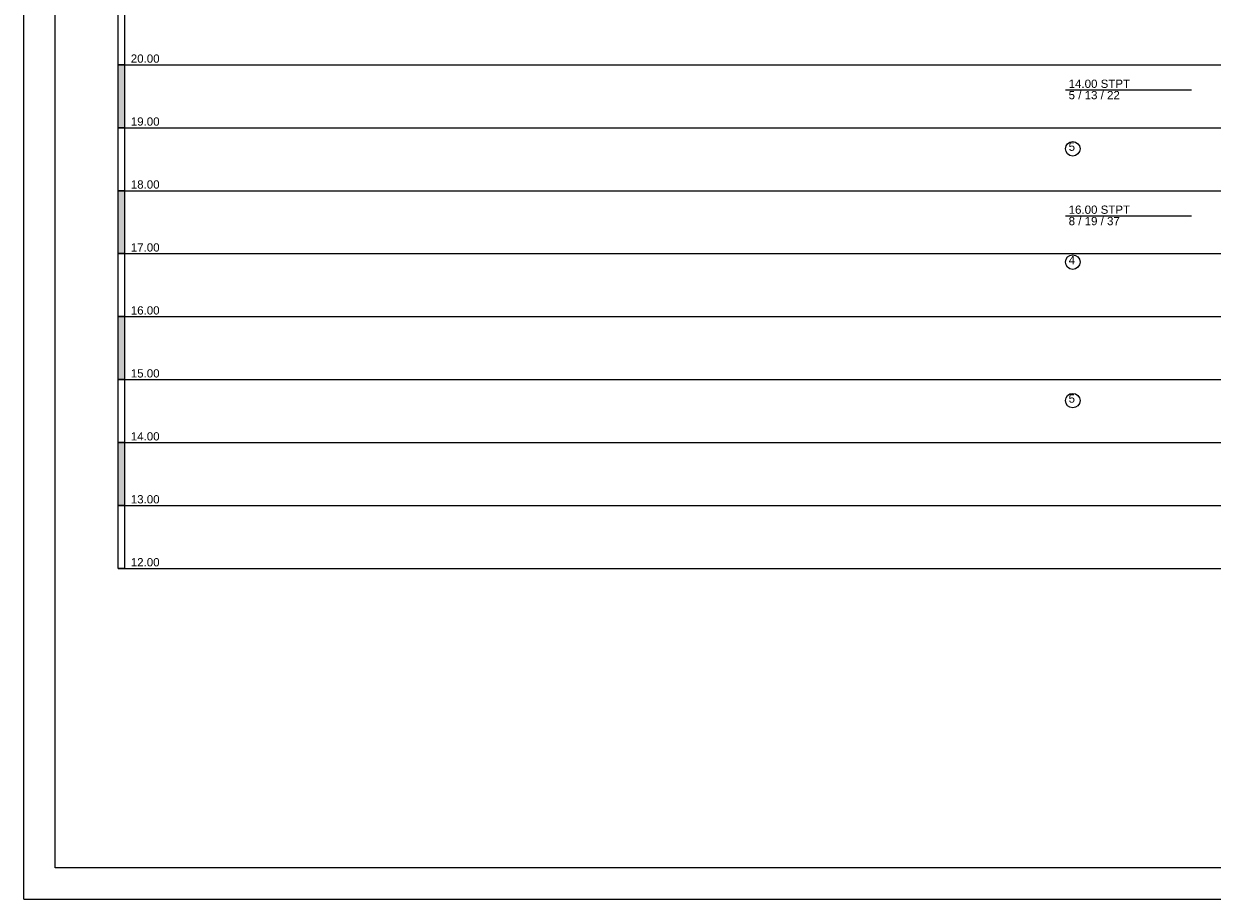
# Model space of a CAD drawing. Extents: x 20 to 841, y 890 to 1189.
# Tile 1 of 50: x 20 to 209, y 890 to 1030. Entities that reach past the tile are written whole.
import ezdxf

# ---------------------------------------------------------------- set-up
doc = ezdxf.new("R2010")
doc.units = 0
doc.styles.add('Arial', font='Arial')

msp = doc.modelspace()

# ---------------------------------------------------------------- linework, layer by layer
at = {"layer": 'WBBlatt', "color": 7, "linetype": 'CONTINUOUS'}
for points in [[(20, 910.454), (20, 1189)], [(25, 895.454), (25, 1184), (836, 1184), (836, 895.454), (25, 895.454)], [(20, 890.454), (20, 910.454)], [(20, 890.454), (821, 890.454)]]:
    msp.add_lwpolyline(points, dxfattribs=at)
at = {"layer": 'WBExSyGr', "color": 7, "linetype": 'CONTINUOUS'}
for points in [[(185.485, 1019), (205.485, 1019)], [(185.485, 999), (205.485, 999)]]:
    msp.add_lwpolyline(points, dxfattribs=at)
at = {"layer": 'WBExSyTx', "color": 7, "linetype": 'CONTINUOUS'}
for centre in [(186.639, 1009.65), (186.639, 991.654), (186.639, 969.654)]:
    msp.add_circle(centre, 1.154, dxfattribs=at)
at = {"layer": 'WBMassGr', "color": 1, "linetype": 'CONTINUOUS'}
for points in [[(35, 1023), (35, 1033), (36, 1033), (36, 1023), (35, 1023)], [(35, 1013), (35, 1023), (36, 1023), (36, 1013), (35, 1013)], [(35, 1003), (35, 1013), (36, 1013), (36, 1003), (35, 1003)], [(35, 993), (35, 1003), (36, 1003), (36, 993), (35, 993)], [(35, 983), (35, 993), (36, 993), (36, 983), (35, 983)], [(35, 973), (35, 983), (36, 983), (36, 973), (35, 973)], [(35, 963), (35, 973), (36, 973), (36, 963), (35, 963)], [(35, 953), (35, 963), (36, 963), (36, 953), (35, 953)], [(35, 943), (35, 953), (36, 953), (36, 943), (35, 943)], [(35, 943), (35, 943), (36, 943), (36, 943), (35, 943)]]:
    msp.add_lwpolyline(points, dxfattribs=at)
at = {"layer": 'WBMassGr', "color": 7, "linetype": 'CONTINUOUS'}
for points in [[(36, 1023), (46, 1023)], [(46, 1023), (705, 1023)], [(36, 1013), (46, 1013)], [(46, 1013), (705, 1013)], [(36, 1003), (46, 1003)], [(46, 1003), (705, 1003)], [(36, 993), (46, 993)], [(46, 993), (705, 993)], [(36, 983), (46, 983)], [(46, 983), (705, 983)], [(36, 973), (46, 973)], [(46, 973), (705, 973)], [(36, 963), (46, 963)], [(46, 963), (705, 963)], [(36, 953), (46, 953)], [(46, 953), (705, 953)], [(36, 943), (46, 943)], [(36, 943), (46, 943)], [(46, 943), (705, 943)], [(46, 943), (705, 943)]]:
    msp.add_lwpolyline(points, dxfattribs=at)
at = {"layer": 'WBMassGr', "color": 1, "linetype": 'CONTINUOUS'}
for points in [[(35, 1013), (35, 1023), (36, 1013), (36, 1023)], [(35, 993), (35, 1003), (36, 993), (36, 1003)], [(35, 973), (35, 983), (36, 973), (36, 983)], [(35, 953), (35, 963), (36, 953), (36, 963)], [(35, 943), (35, 943), (36, 943)]]:
    msp.add_solid(points, dxfattribs=at)

# ---------------------------------------------------------------- texts
at = {"layer": 'WBExSyTx', "color": 7, "style": 'Arial'}
for s, height, p in [('14.00 STPT ', 1.30881, (185.985, 1019.33)), ('5 / 13 / 22 ', 1.30881, (185.985, 1017.52)), ('5 ', 1.3088, (185.985, 1009.33)), ('16.00 STPT ', 1.30881, (185.985, 999.327)), ('8 / 19 / 37 ', 1.30881, (185.985, 997.518)), ('4 ', 1.3088, (185.985, 991.327)), ('5 ', 1.3088, (185.985, 969.327))]:
    msp.add_text(s, height=height, dxfattribs=at).set_placement(p)
at = {"layer": 'WBMassTx', "color": 7, "style": 'Arial'}
for s, p in [('20.00', (37, 1023.33)), ('19.00', (37, 1013.33)), ('18.00', (37, 1003.33)), ('17.00', (37, 993.327)), ('16.00', (37, 983.327)), ('15.00', (37, 973.327)), ('14.00', (37, 963.327)), ('13.00', (37, 953.327)), ('12.00', (37, 943.327))]:
    msp.add_text(s, height=1.3088, dxfattribs=at).set_placement(p)

doc.saveas('drawing.dxf')
